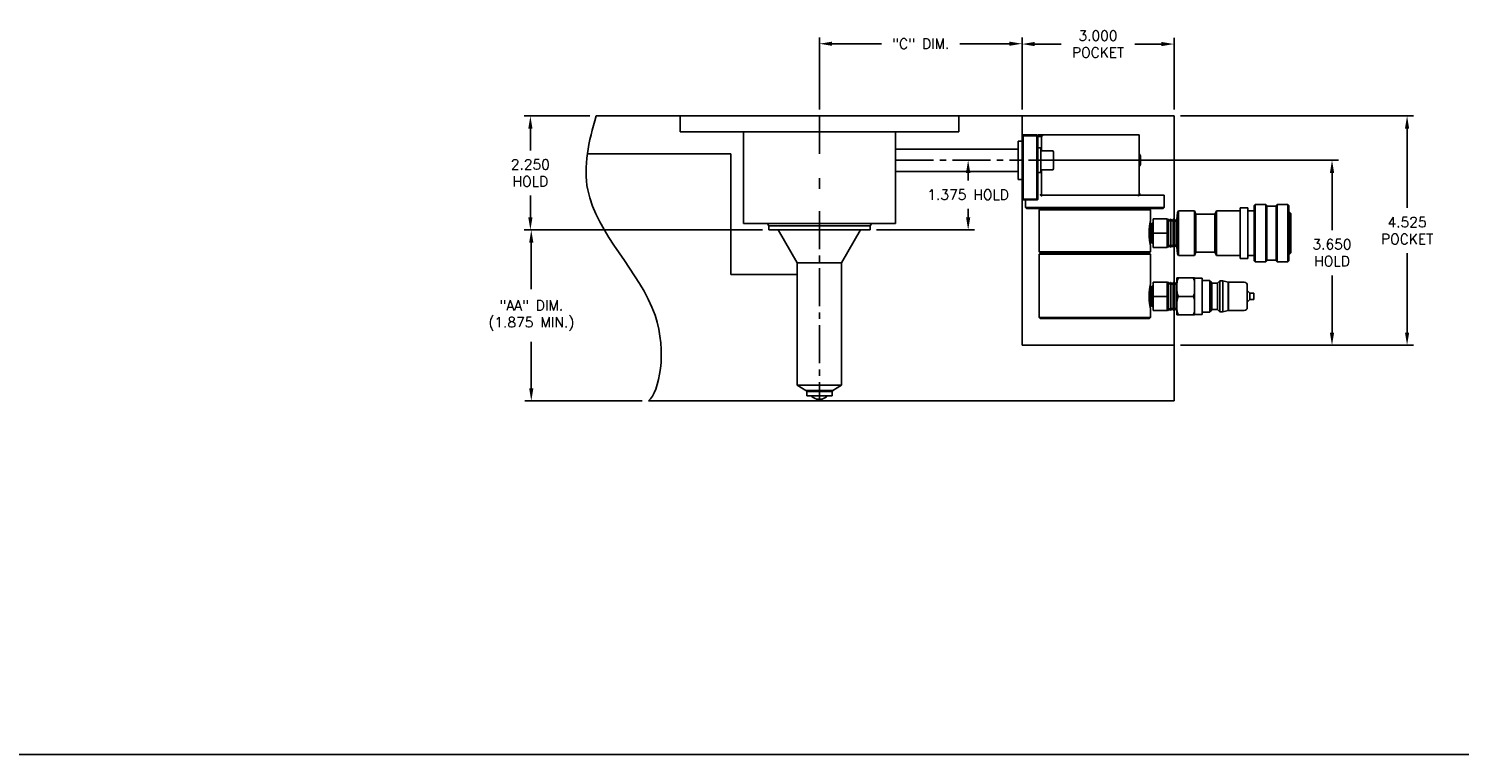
# Model space of a CAD drawing. Extents: x -55 to 76, y -100 to -24.
# Tile 20 of 22: x 26 to 54, y -62 to -48. Entities that reach past the tile are written whole.
import ezdxf

# ---------------------------------------------------------------- set-up
doc = ezdxf.new("R2010")
doc.units = 0
doc.header["$MEASUREMENT"] = 0
doc.linetypes.add('CENTER2', pattern=[1.125, 0.75, -0.125, 0.125, -0.125])
doc.layers.get('DEFPOINTS').update_dxf_attribs({"linetype": 'CONTINUOUS'})
for name, color, linetype in [('DIM_OSCO', 4, 'CONTINUOUS'), ('DIMENSIONS', 4, 'CONTINUOUS'), ('DSCV_BORE_CENTER', 22, 'CENTER2'), ('DSCV_BORE_SOLID', 1, 'CONTINUOUS'), ('FASTENER_SOLID', 7, 'CONTINUOUS'), ('HYD_FITTING', 4, 'CONTINUOUS'), ('NP_SHAPE_SOLID', 6, 'CONTINUOUS'), ('SCV_HYD_CYL_SHAPE', 3, 'CONTINUOUS')]:
    doc.layers.add(name, color=color, linetype=linetype)
doc.layers.add('Visible (ANSI)', color=7, linetype='CONTINUOUS', lineweight=50)
doc.styles.add('ROMANS', font='romans.shx')
doc.dimstyles.new('CATALOG', dxfattribs={"dimscale": 2, "dimtxt": 0.1, "dimasz": 0.125, "dimexe": 0.0625, "dimexo": 0.0625, "dimgap": 0.09, "dimtad": 0, "dimtih": 1, "dimtoh": 1, "dimdec": 3, "dimzin": 4, "dimdsep": 46, "dimtxsty": 'ROMANS', "dimcen": 0, "dimclrd": 256, "dimclre": 256, "dimclrt": 256, "dimadec": 0, "dimazin": 0, "dimtfac": 0.7, "dimtdec": 3, "dimtofl": 0, "dimtmove": 0, "dimatfit": 3, "dimfxl": 1, "dimtolj": 1, "dimtzin": 4, "dimlwd": -1, "dimlwe": -1, "dimarcsym": 0})

# ---------------------------------------------------------------- blocks, each defined once
blk = doc.blocks.new('*D118')
at = {"layer": 'DEFPOINTS', "color": 0}
for p in [(36.847, -49.452), (35.547, -51.702), (40.252, -51.702)]:
    blk.add_point(p, dxfattribs=at)
at = {"layer": 'DIMENSIONS'}
for p, q in [((36.722, -49.452), (35.422, -49.452)), ((35.547, -49.702), (35.547, -50.131)), ((35.547, -51.452), (35.547, -51.024)), ((40.127, -51.702), (35.422, -51.702))]:
    blk.add_line(p, q, dxfattribs=at)
for points in [[(35.506, -49.702), (35.589, -49.702), (35.547, -49.452)], [(35.506, -51.452), (35.589, -51.452), (35.547, -51.702)]]:
    blk.add_solid(points, dxfattribs=at)
at = {"layer": 'DIMENSIONS', "insert": (35.547, -50.577), "char_height": 0.2, "attachment_point": 5, "style": 'ROMANS'}
blk.add_mtext('\\A1;2.250 \\PHOLD', dxfattribs=at)
blk = doc.blocks.new('*D119')
at = {"layer": 'DEFPOINTS', "color": 0}
for p in [(40.252, -51.702), (35.565, -55.077), (37.877, -55.077)]:
    blk.add_point(p, dxfattribs=at)
at = {"layer": 'DIMENSIONS'}
for p, q in [((40.127, -51.702), (35.44, -51.702)), ((35.565, -51.952), (35.565, -52.872)), ((35.565, -54.827), (35.565, -53.908)), ((37.752, -55.077), (35.44, -55.077))]:
    blk.add_line(p, q, dxfattribs=at)
for points in [[(35.523, -51.952), (35.607, -51.952), (35.565, -51.702)], [(35.523, -54.827), (35.607, -54.827), (35.565, -55.077)]]:
    blk.add_solid(points, dxfattribs=at)
at = {"layer": 'DIMENSIONS', "insert": (35.565, -53.39), "char_height": 0.2, "attachment_point": 5, "style": 'ROMANS'}
blk.add_mtext('\\A1;"AA" DIM.\\P(1.875 MIN.)', dxfattribs=at)
blk = doc.blocks.new('*D126')
at = {"layer": 'DEFPOINTS', "color": 0}
for p in [(45.253, -48.027), (41.253, -49.452), (45.253, -49.452)]:
    blk.add_point(p, dxfattribs=at)
at = {"layer": 'DIMENSIONS'}
for p, q in [((41.253, -49.327), (41.253, -47.902)), ((45.253, -49.327), (45.253, -47.902)), ((41.503, -48.027), (42.478, -48.027)), ((45.003, -48.027), (44.028, -48.027))]:
    blk.add_line(p, q, dxfattribs=at)
for points in [[(41.503, -47.986), (41.503, -48.069), (41.253, -48.027)], [(45.003, -47.986), (45.003, -48.069), (45.253, -48.027)]]:
    blk.add_solid(points, dxfattribs=at)
at = {"layer": 'DIMENSIONS', "insert": (43.253, -48.027), "char_height": 0.2, "attachment_point": 5, "style": 'ROMANS'}
blk.add_mtext('\\A1;"C" DIM.', dxfattribs=at)
blk = doc.blocks.new('*D127')
at = {"layer": 'DEFPOINTS', "color": 0}
for p in [(48.253, -48.034), (45.253, -49.452), (48.253, -49.452)]:
    blk.add_point(p, dxfattribs=at)
at = {"layer": 'DIMENSIONS'}
for p, q in [((45.253, -49.327), (45.253, -47.909)), ((48.253, -49.327), (48.253, -47.909)), ((45.503, -48.034), (46.025, -48.034)), ((48.003, -48.034), (47.48, -48.034))]:
    blk.add_line(p, q, dxfattribs=at)
for points in [[(45.503, -47.992), (45.503, -48.075), (45.253, -48.034)], [(48.003, -47.992), (48.003, -48.075), (48.253, -48.034)]]:
    blk.add_solid(points, dxfattribs=at)
at = {"layer": 'DIMENSIONS', "insert": (46.753, -48.034), "char_height": 0.2, "attachment_point": 5, "style": 'ROMANS'}
blk.add_mtext('\\A1;3.000 \\PPOCKET', dxfattribs=at)
blk = doc.blocks.new('*D128')
at = {"layer": 'DEFPOINTS', "color": 0}
for p in [(48.253, -49.452), (48.253, -53.977), (52.854, -53.977)]:
    blk.add_point(p, dxfattribs=at)
at = {"layer": 'DIMENSIONS'}
for p, q in [((48.378, -49.452), (52.979, -49.452)), ((52.854, -49.702), (52.854, -51.268)), ((52.854, -53.727), (52.854, -52.161)), ((48.378, -53.977), (52.979, -53.977))]:
    blk.add_line(p, q, dxfattribs=at)
for points in [[(52.812, -49.702), (52.895, -49.702), (52.854, -49.452)], [(52.812, -53.727), (52.895, -53.727), (52.854, -53.977)]]:
    blk.add_solid(points, dxfattribs=at)
at = {"layer": 'DIMENSIONS', "insert": (52.854, -51.715), "char_height": 0.2, "attachment_point": 5, "style": 'ROMANS'}
blk.add_mtext('\\A1;4.525 \\PPOCKET', dxfattribs=at)
blk = doc.blocks.new('*D129')
at = {"layer": 'DEFPOINTS', "color": 0}
for p in [(45.253, -50.327), (48.253, -53.977), (51.372, -53.977)]:
    blk.add_point(p, dxfattribs=at)
at = {"layer": 'DIMENSIONS'}
for p, q in [((45.378, -50.327), (51.497, -50.327)), ((51.372, -50.577), (51.372, -51.706)), ((51.372, -53.727), (51.372, -52.599)), ((48.378, -53.977), (51.497, -53.977))]:
    blk.add_line(p, q, dxfattribs=at)
for points in [[(51.33, -50.577), (51.414, -50.577), (51.372, -50.327)], [(51.33, -53.727), (51.414, -53.727), (51.372, -53.977)]]:
    blk.add_solid(points, dxfattribs=at)
at = {"layer": 'DIMENSIONS', "insert": (51.372, -52.152), "char_height": 0.2, "attachment_point": 5, "style": 'ROMANS'}
blk.add_mtext('\\A1;3.650 \\PHOLD', dxfattribs=at)
blk = doc.blocks.new('*D130')
at = {"layer": 'DEFPOINTS', "color": 0}
for p in [(43.801, -50.327), (44.189, -50.327), (42.253, -51.702)]:
    blk.add_point(p, dxfattribs=at)
at = {"layer": 'DIMENSIONS'}
for p, q in [((43.926, -50.327), (44.314, -50.327)), ((44.189, -50.577), (44.189, -50.726)), ((44.189, -51.452), (44.189, -51.286)), ((42.378, -51.702), (44.314, -51.702))]:
    blk.add_line(p, q, dxfattribs=at)
for points in [[(44.147, -50.577), (44.231, -50.577), (44.189, -50.327)], [(44.147, -51.452), (44.231, -51.452), (44.189, -51.702)]]:
    blk.add_solid(points, dxfattribs=at)
at = {"layer": 'DIMENSIONS', "insert": (44.189, -51.006), "char_height": 0.2, "attachment_point": 5, "style": 'ROMANS'}
blk.add_mtext('\\A1;1.375 HOLD', dxfattribs=at)

msp = doc.modelspace()

# ---------------------------------------------------------------- linework, layer by layer
at = {"layer": 'DIM_OSCO'}
msp.add_line((-55.36336, -62.05064), (76.43756, -62.05064), dxfattribs=at)
at = {"layer": 'DSCV_BORE_CENTER'}
for p, q in [((41.25279, -49.45223), (41.25279, -50.31288)), ((42.75279, -50.32723), (45.25279, -50.32723)), ((41.25279, -50.68087), (41.25279, -50.88818)), ((41.25279, -51.33332), (41.25279, -55.07723))]:
    msp.add_line(p, q, dxfattribs=at)
at = {"layer": 'DSCV_BORE_SOLID'}
for p, q in [((38.50279, -49.45223), (38.50279, -49.76523)), ((44.00279, -49.45223), (44.00279, -49.76523)), ((38.50279, -49.76523), (44.00279, -49.76523)), ((39.75279, -49.76523), (39.75279, -51.57723)), ((42.75279, -49.76523), (42.75279, -51.57723)), ((45.17779, -49.95123), (45.25279, -49.95123)), ((45.17779, -50.70323), (45.17779, -49.95123)), ((36.67176, -50.20223), (39.50279, -50.20223)), ((39.50279, -50.20223), (39.50279, -52.58223)), ((42.75279, -50.10873), (45.17779, -50.10873)), ((42.75279, -50.54573), (45.17779, -50.54573)), ((45.17779, -50.70323), (45.25279, -50.70323)), ((39.75279, -51.57723), (42.75279, -51.57723)), ((40.25229, -51.62223), (40.22631, -51.57723)), ((40.25229, -51.62223), (40.25229, -51.70223)), ((40.25229, -51.62223), (42.25329, -51.62223)), ((42.25329, -51.62223), (42.27927, -51.57723)), ((42.25329, -51.62223), (42.25329, -51.70223)), ((40.25229, -51.70223), (42.25329, -51.70223)), ((40.81529, -52.35223), (40.44001, -51.70223)), ((41.69029, -52.35223), (42.06557, -51.70223)), ((40.81529, -52.35223), (40.81529, -54.76723)), ((40.81529, -52.35223), (41.69029, -52.35223)), ((41.69029, -52.35223), (41.69029, -54.76723)), ((39.50279, -52.58223), (40.81529, -52.58223)), ((40.81529, -54.76723), (41.69029, -54.76723)), ((40.98791, -54.86689), (40.81529, -54.76723)), ((41.51767, -54.86689), (41.69029, -54.76723)), ((41.00254, -54.89223), (40.98791, -54.86689)), ((40.98791, -54.86689), (41.51767, -54.86689)), ((41.00254, -54.89223), (41.00254, -54.97723)), ((41.00254, -54.89223), (41.50304, -54.89223)), ((41.00254, -54.97723), (41.50304, -54.97723)), ((41.20266, -55.03941), (41.21279, -55.07723)), ((41.20266, -55.03941), (41.30292, -55.03941)), ((41.30292, -55.03941), (41.29279, -55.07723)), ((41.50304, -54.89223), (41.51767, -54.86689)), ((41.50304, -54.89223), (41.50304, -54.97723))]:
    msp.add_line(p, q, dxfattribs=at)
for start, end in [(223.590362, 256.766748), (265.919963, 273.947931), (283.233252, 316.409638)]:
    msp.add_arc((41.25279, -54.82623), 0.219, start, end, dxfattribs=at)
at = {"layer": 'FASTENER_SOLID'}
for p, q in [((45.62679, -50.08404), (45.56479, -50.08404)), ((45.62679, -50.08404), (45.62679, -50.57073)), ((45.85179, -50.13973), (45.62679, -50.13973)), ((45.87679, -50.16473), (45.87679, -50.48973)), ((47.59429, -50.25923), (47.59429, -50.39523)), ((45.85179, -50.51473), (45.62679, -50.51473)), ((45.56479, -50.57073), (45.62679, -50.57073))]:
    msp.add_line(p, q, dxfattribs=at)
for centre, radius, start, end in [((45.85179, -50.16473), 0.025, 0, 90), ((47.53129, -50.25923), 0.063, 0, 57.876497), ((45.85179, -50.48973), 0.025, 270, 0), ((47.53129, -50.39523), 0.063, 302.123503, 0)]:
    msp.add_arc(centre, radius, start, end, dxfattribs=at)
at = {"layer": 'HYD_FITTING'}
for p, q in [((48.30989, -51.49399), (48.32489, -51.35738)), ((48.32489, -52.17308), (48.32489, -51.35738)), ((48.33989, -52.20308), (48.33989, -51.32738)), ((48.33989, -51.32738), (48.65489, -51.32738)), ((48.65489, -52.20308), (48.65489, -51.32738)), ((48.68489, -51.38988), (48.65489, -51.32738)), ((48.68489, -52.14058), (48.68489, -51.38988)), ((48.68489, -51.38988), (49.05989, -51.38988)), ((49.05989, -51.38988), (49.08989, -51.32738)), ((49.05989, -52.14058), (49.05989, -51.38988)), ((49.08989, -52.20308), (49.08989, -51.32738)), ((49.08989, -51.32738), (49.55989, -51.32738)), ((49.55989, -52.26558), (49.55989, -51.26488)), ((49.55989, -51.26488), (49.70989, -51.26488)), ((49.70989, -52.26558), (49.70989, -51.26488)), ((49.70989, -51.32738), (49.83239, -51.32738)), ((49.83239, -51.22238), (49.85239, -51.20238)), ((49.83239, -52.30808), (49.83239, -51.22238)), ((49.85239, -52.32808), (49.85239, -51.20238)), ((49.85239, -51.20238), (50.06239, -51.20238)), ((50.06239, -52.32808), (50.06239, -51.20238)), ((50.08239, -51.22238), (50.06239, -51.20238)), ((50.08239, -52.30808), (50.08239, -51.22238)), ((50.08239, -51.23363), (50.26989, -51.23363)), ((50.26989, -51.22238), (50.28989, -51.20238)), ((50.26989, -52.30808), (50.26989, -51.22238)), ((50.28989, -52.32808), (50.28989, -51.20238)), ((50.28989, -51.20238), (50.49989, -51.20238)), ((50.49989, -52.32808), (50.49989, -51.20238)), ((50.51989, -51.22238), (50.49989, -51.20238)), ((50.51989, -52.30808), (50.51989, -51.22238)), ((50.51989, -51.35863), (50.53989, -51.35863)), ((50.53989, -52.17183), (50.53989, -51.35863)), ((50.55989, -51.37863), (50.53989, -51.35863)), ((50.55989, -52.15183), (50.55989, -51.37863)), ((47.77692, -51.5799), (47.78339, -51.5672)), ((47.78339, -51.5672), (47.78769, -51.56697)), ((47.78339, -51.96325), (47.78339, -51.5672)), ((47.78769, -51.96348), (47.78769, -51.56697)), ((47.79941, -51.58503), (47.78769, -51.56697)), ((47.80801, -51.58458), (47.81778, -51.5654)), ((47.81778, -51.5654), (47.82208, -51.56517)), ((47.81778, -51.96506), (47.81778, -51.5654)), ((47.82208, -51.96528), (47.82208, -51.56517)), ((47.8338, -51.58322), (47.82208, -51.56517)), ((47.83488, -51.94605), (47.83488, -51.58441)), ((47.83989, -51.58441), (47.83488, -51.58441)), ((47.83989, -51.76523), (47.83989, -51.48398)), ((48.11989, -51.48398), (47.83989, -51.48398)), ((48.11989, -51.48398), (48.11989, -51.76523)), ((48.11989, -51.49939), (48.12851, -51.48612)), ((48.12851, -51.48612), (48.12851, -52.04434)), ((48.13545, -51.48648), (48.12851, -51.48612)), ((48.13545, -51.48648), (48.13545, -52.04397)), ((48.15121, -51.51742), (48.13545, -51.48648)), ((48.16508, -51.51814), (48.18399, -51.48902)), ((48.18399, -51.48902), (48.18399, -52.04143)), ((48.19093, -51.48939), (48.18399, -51.48902)), ((48.19093, -51.48939), (48.19093, -52.04107)), ((48.20669, -51.52032), (48.19093, -51.48939)), ((48.22056, -51.52105), (48.23947, -51.49193)), ((48.23947, -51.49193), (48.23947, -52.03852)), ((48.24641, -51.49229), (48.23947, -51.49193)), ((48.24641, -51.49229), (48.24641, -52.03816)), ((48.26217, -51.52323), (48.24641, -51.49229)), ((48.27604, -51.52396), (48.29495, -51.49484)), ((48.29495, -51.49484), (48.29495, -52.03561)), ((48.30189, -51.4952), (48.29495, -51.49484)), ((48.30189, -51.4952), (48.30189, -52.03525)), ((48.30989, -51.51091), (48.30189, -51.4952)), ((48.30989, -52.03646), (48.30989, -51.49399)), ((47.77692, -51.95056), (47.78339, -51.96325)), ((47.78339, -51.96325), (47.78769, -51.96348)), ((47.79941, -51.94543), (47.78769, -51.96348)), ((47.80801, -51.94588), (47.81778, -51.96506)), ((47.81778, -51.96506), (47.82208, -51.96528)), ((47.8338, -51.94723), (47.82208, -51.96528)), ((47.83989, -51.94605), (47.83488, -51.94605)), ((47.83989, -52.04648), (47.83989, -51.76523)), ((48.11989, -51.76523), (47.83989, -51.76523)), ((48.11989, -51.76523), (48.11989, -52.04648)), ((48.11989, -52.04648), (47.83989, -52.04648)), ((48.11989, -52.03106), (48.12851, -52.04434)), ((48.13545, -52.04397), (48.12851, -52.04434)), ((48.15121, -52.01303), (48.13545, -52.04397)), ((48.16508, -52.01231), (48.18399, -52.04143)), ((48.19093, -52.04107), (48.18399, -52.04143)), ((48.20669, -52.01013), (48.19093, -52.04107)), ((48.22056, -52.0094), (48.23947, -52.03852)), ((48.24641, -52.03816), (48.23947, -52.03852)), ((48.26217, -52.00722), (48.24641, -52.03816)), ((48.27604, -52.00649), (48.29495, -52.03561)), ((48.30189, -52.03525), (48.29495, -52.03561)), ((48.30989, -52.01954), (48.30189, -52.03525)), ((48.30989, -52.03646), (48.32489, -52.17308)), ((48.32489, -52.17308), (48.33989, -52.20308)), ((48.33989, -52.20308), (48.65489, -52.20308)), ((48.68489, -52.14058), (48.65489, -52.20308)), ((48.68489, -52.14058), (49.05989, -52.14058)), ((49.05989, -52.14058), (49.08989, -52.20308)), ((49.08989, -52.20308), (49.55989, -52.20308)), ((49.70989, -52.20308), (49.83239, -52.20308)), ((50.51989, -52.17183), (50.53989, -52.17183)), ((50.55989, -52.15183), (50.53989, -52.17183)), ((49.55989, -52.26558), (49.70989, -52.26558)), ((49.83239, -52.30808), (49.85239, -52.32808)), ((49.85239, -52.32808), (50.06239, -52.32808)), ((50.08239, -52.30808), (50.06239, -52.32808)), ((50.08239, -52.29683), (50.26989, -52.29683)), ((50.26989, -52.30808), (50.28989, -52.32808)), ((50.28989, -52.32808), (50.49989, -52.32808)), ((50.51989, -52.30808), (50.49989, -52.32808)), ((47.77692, -52.8269), (47.78339, -52.8142)), ((47.78339, -52.8142), (47.78769, -52.81397)), ((47.78339, -53.21025), (47.78339, -52.8142)), ((47.78769, -53.21048), (47.78769, -52.81397)), ((47.79941, -52.83203), (47.78769, -52.81397)), ((47.80801, -52.83158), (47.81778, -52.8124)), ((47.81778, -52.8124), (47.82208, -52.81217)), ((47.81778, -53.21206), (47.81778, -52.8124)), ((47.82208, -53.21228), (47.82208, -52.81217)), ((47.8338, -52.83022), (47.82208, -52.81217)), ((47.83989, -53.01223), (47.83989, -52.73098)), ((48.11989, -52.73098), (47.83989, -52.73098)), ((48.11989, -52.73098), (48.11989, -53.01223)), ((48.11989, -52.74639), (48.12851, -52.73312)), ((48.12851, -52.73312), (48.12851, -53.29134)), ((48.13545, -52.73348), (48.12851, -52.73312)), ((48.13545, -52.73348), (48.13545, -53.29097)), ((48.15121, -52.76442), (48.13545, -52.73348)), ((48.16508, -52.76514), (48.18399, -52.73602)), ((48.18399, -52.73602), (48.18399, -53.28843)), ((48.19093, -52.73639), (48.18399, -52.73602)), ((48.19093, -52.73639), (48.19093, -53.28807)), ((48.20669, -52.76732), (48.19093, -52.73639)), ((48.22056, -52.76805), (48.23947, -52.73893)), ((48.23947, -52.73893), (48.23947, -53.28552)), ((48.24641, -52.73929), (48.23947, -52.73893)), ((48.24641, -52.73929), (48.24641, -53.28516)), ((48.26217, -52.77023), (48.24641, -52.73929)), ((48.27604, -52.77096), (48.29495, -52.74184)), ((48.29495, -52.74184), (48.29495, -53.28261)), ((48.30189, -52.7422), (48.29495, -52.74184)), ((48.30189, -52.7422), (48.30189, -53.28225)), ((48.30989, -52.75791), (48.30189, -52.7422)), ((48.30989, -52.79397), (48.30989, -52.64973)), ((48.30989, -52.86799), (48.30989, -52.79397)), ((48.34287, -52.64973), (48.62692, -52.64973)), ((48.6599, -52.64973), (48.6599, -52.79397)), ((48.6599, -52.65225), (48.8099, -52.65225)), ((48.6599, -52.79397), (48.6599, -52.86799)), ((48.8099, -53.3722), (48.8099, -52.65225)), ((48.8099, -52.70223), (48.9599, -52.70223)), ((48.9599, -53.32222), (48.9599, -52.70223)), ((48.9599, -52.72222), (48.9799, -52.72222)), ((48.9799, -53.30223), (48.9799, -52.72222)), ((48.99837, -52.75422), (48.9799, -52.72222)), ((48.99837, -53.27024), (48.99837, -52.75422)), ((48.99837, -52.75422), (49.1099, -52.75422)), ((49.1099, -52.75422), (49.1599, -52.70421)), ((49.1099, -53.27024), (49.1099, -52.75422)), ((49.1599, -53.32024), (49.1599, -52.70421)), ((49.1599, -52.70421), (49.2199, -52.70421)), ((49.2199, -53.32024), (49.2199, -52.70421)), ((49.3244, -52.73221), (49.2199, -52.70421)), ((49.3244, -53.29224), (49.3244, -52.73221)), ((49.3244, -52.73221), (49.3254, -52.73221)), ((49.3254, -53.29224), (49.3254, -52.73221)), ((49.32607, -53.29224), (49.32607, -52.73221)), ((49.32607, -52.73221), (49.6399, -52.73221)), ((49.6999, -53.23224), (49.6999, -52.79221)), ((47.83488, -53.19305), (47.83488, -52.83141)), ((47.83989, -52.83141), (47.83488, -52.83141)), ((47.83989, -53.29348), (47.83989, -53.01223)), ((48.11989, -53.01223), (47.83989, -53.01223)), ((48.11989, -53.01223), (48.11989, -53.29348)), ((48.30989, -53.15646), (48.30989, -52.86799)), ((48.34287, -53.01223), (48.62692, -53.01223)), ((48.6599, -52.86799), (48.6599, -53.15646)), ((49.74991, -52.94973), (49.6999, -52.89972)), ((49.74991, -53.07473), (49.6999, -53.12473)), ((49.74991, -53.07473), (49.74991, -52.94973)), ((49.74991, -52.94973), (49.8299, -52.94973)), ((49.74991, -53.07473), (49.8299, -53.07473)), ((49.8299, -53.07473), (49.8299, -52.94973)), ((47.77692, -53.19756), (47.78339, -53.21025)), ((47.78339, -53.21025), (47.78769, -53.21048)), ((47.79941, -53.19243), (47.78769, -53.21048)), ((47.80801, -53.19288), (47.81778, -53.21206)), ((47.81778, -53.21206), (47.82208, -53.21228)), ((47.8338, -53.19423), (47.82208, -53.21228)), ((47.83989, -53.19305), (47.83488, -53.19305)), ((48.11989, -53.29348), (47.83989, -53.29348)), ((48.11989, -53.27806), (48.12851, -53.29134)), ((48.13545, -53.29097), (48.12851, -53.29134)), ((48.15121, -53.26003), (48.13545, -53.29097)), ((48.16508, -53.25931), (48.18399, -53.28843)), ((48.19093, -53.28807), (48.18399, -53.28843)), ((48.20669, -53.25713), (48.19093, -53.28807)), ((48.22056, -53.2564), (48.23947, -53.28552)), ((48.24641, -53.28516), (48.23947, -53.28552)), ((48.26217, -53.25422), (48.24641, -53.28516)), ((48.27604, -53.25349), (48.29495, -53.28261)), ((48.30189, -53.28225), (48.29495, -53.28261)), ((48.30989, -53.26654), (48.30189, -53.28225)), ((48.30989, -53.23049), (48.30989, -53.15646)), ((48.30989, -53.37472), (48.30989, -53.23049)), ((48.34287, -53.37472), (48.62692, -53.37472)), ((48.6599, -53.15646), (48.6599, -53.23049)), ((48.6599, -53.23049), (48.6599, -53.37472)), ((48.6599, -53.3722), (48.8099, -53.3722)), ((48.8099, -53.32222), (48.9599, -53.32222)), ((48.9599, -53.30223), (48.9799, -53.30223)), ((48.99837, -53.27024), (48.9799, -53.30223)), ((48.99837, -53.27024), (49.1099, -53.27024)), ((49.1099, -53.27024), (49.1599, -53.32024)), ((49.1599, -53.32024), (49.2199, -53.32024)), ((49.3244, -53.29224), (49.2199, -53.32024)), ((49.3244, -53.29224), (49.3254, -53.29224)), ((49.32607, -53.29224), (49.6399, -53.29224))]:
    msp.add_line(p, q, dxfattribs=at)
for centre, radius, start, end in [((47.80358, -51.58232), 0.00497, 213, 333), ((47.83797, -51.58052), 0.00497, 213, 231.497849), ((48.15836, -51.51378), 0.00802, 207.000341, 327.000341), ((48.21384, -51.51668), 0.00802, 207.000341, 327.000341), ((48.26932, -51.51959), 0.00802, 207.000341, 327.000341), ((47.80358, -51.94813), 0.00497, 27, 147), ((47.83797, -51.94994), 0.00497, 128.502151, 147), ((48.15836, -52.01668), 0.00802, 32.999659, 152.999659), ((48.21384, -52.01377), 0.00802, 32.999659, 152.999659), ((48.26932, -52.01086), 0.00802, 32.999659, 152.999659), ((48.15836, -52.76078), 0.00802, 207.000341, 327.000341), ((48.21384, -52.76368), 0.00802, 207.000341, 327.000341), ((48.26932, -52.76659), 0.00802, 207.000341, 327.000341), ((49.32573, -52.72222), 0.01, 268.100847, 271.899153), ((49.6399, -52.79221), 0.06, 0, 90), ((47.80358, -52.82932), 0.00497, 213, 333), ((47.83797, -52.82752), 0.00497, 213, 231.497849), ((47.80358, -53.19513), 0.00497, 27, 147), ((47.83797, -53.19694), 0.00497, 128.502151, 147), ((48.15836, -53.26368), 0.00802, 32.999659, 152.999659), ((48.21384, -53.26077), 0.00802, 32.999659, 152.999659), ((48.26932, -53.25786), 0.00802, 32.999659, 152.999659), ((49.32573, -53.30223), 0.01, 88.100847, 91.899153), ((49.6399, -53.23224), 0.06, 270, 0)]:
    msp.add_arc(centre, radius, start, end, dxfattribs=at)
for points, knots in [([(48.30989, -52.79397), (48.30989, -52.77939), (48.30996, -52.76449), (48.31191, -52.72218), (48.31481, -52.69509), (48.33036, -52.66407), (48.33588, -52.65584), (48.34287, -52.64973)], [0.511172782, 0.511172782, 0.511172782, 0.511172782, 0.558647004, 0.558647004, 0.647362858, 0.647362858, 0.675816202, 0.675816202, 0.675816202, 0.675816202]), ([(48.34287, -52.64973), (48.33588, -52.64973), (48.33037, -52.64973), (48.31481, -52.64973), (48.31191, -52.64973), (48.30996, -52.64973), (48.30989, -52.64973), (48.30989, -52.64973)], [0.264038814, 0.264038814, 0.264038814, 0.264038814, 0.292489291, 0.292489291, 0.381202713, 0.381202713, 0.428710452, 0.428710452, 0.428710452, 0.428710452]), ([(48.62692, -52.64973), (48.63391, -52.65584), (48.63943, -52.66407), (48.65498, -52.69509), (48.65788, -52.72218), (48.65983, -52.76449), (48.6599, -52.77939), (48.6599, -52.79397)], [-0.205885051, -0.205885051, -0.205885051, -0.205885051, -0.177431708, -0.177431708, -0.088715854, -0.088715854, -0.041241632, -0.041241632, -0.041241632, -0.041241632]), ([(48.6599, -52.64973), (48.6599, -52.64973), (48.65983, -52.64973), (48.65788, -52.64973), (48.65498, -52.64973), (48.63942, -52.64973), (48.63391, -52.64973), (48.62692, -52.64973)], [0.041205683, 0.041205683, 0.041205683, 0.041205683, 0.088713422, 0.088713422, 0.177426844, 0.177426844, 0.205877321, 0.205877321, 0.205877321, 0.205877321]), ([(48.34287, -53.01223), (48.33588, -53.00612), (48.33036, -52.99789), (48.31481, -52.96686), (48.31191, -52.93978), (48.30996, -52.89746), (48.30989, -52.88257), (48.30989, -52.86799)], [0.264049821, 0.264049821, 0.264049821, 0.264049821, 0.292499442, 0.292499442, 0.381215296, 0.381215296, 0.428689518, 0.428689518, 0.428689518, 0.428689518]), ([(48.30989, -53.15646), (48.30989, -53.14188), (48.30996, -53.12699), (48.31191, -53.08467), (48.31481, -53.05759), (48.33036, -53.02656), (48.33588, -53.01833), (48.34287, -53.01223)], [0.511178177, 0.511178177, 0.511178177, 0.511178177, 0.558648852, 0.558648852, 0.647364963, 0.647364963, 0.675814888, 0.675814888, 0.675814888, 0.675814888]), ([(48.6599, -52.86799), (48.6599, -52.88257), (48.65983, -52.89746), (48.65788, -52.93978), (48.65498, -52.96686), (48.63943, -52.99789), (48.63391, -53.00612), (48.62692, -53.01223)], [0.041241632, 0.041241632, 0.041241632, 0.041241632, 0.088715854, 0.088715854, 0.177431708, 0.177431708, 0.205881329, 0.205881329, 0.205881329, 0.205881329]), ([(48.62692, -53.01223), (48.63391, -53.01833), (48.63943, -53.02656), (48.65498, -53.05759), (48.65788, -53.08467), (48.65983, -53.12699), (48.6599, -53.14188), (48.6599, -53.15646)], [-0.205882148, -0.205882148, -0.205882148, -0.205882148, -0.177432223, -0.177432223, -0.088716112, -0.088716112, -0.041245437, -0.041245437, -0.041245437, -0.041245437]), ([(48.34287, -53.37472), (48.33588, -53.36862), (48.33036, -53.36038), (48.31481, -53.32936), (48.31191, -53.30228), (48.30996, -53.25996), (48.30989, -53.24507), (48.30989, -53.23049)], [0.26405131, 0.26405131, 0.26405131, 0.26405131, 0.292500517, 0.292500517, 0.381216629, 0.381216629, 0.428687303, 0.428687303, 0.428687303, 0.428687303]), ([(48.30989, -53.37472), (48.30989, -53.37472), (48.30996, -53.37472), (48.31191, -53.37472), (48.31481, -53.37472), (48.33036, -53.37472), (48.33588, -53.37472), (48.34287, -53.37472)], [0.51114341, 0.51114341, 0.51114341, 0.51114341, 0.558636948, 0.558636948, 0.6473514, 0.6473514, 0.675798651, 0.675798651, 0.675798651, 0.675798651]), ([(48.6599, -53.23049), (48.6599, -53.24507), (48.65983, -53.25996), (48.65788, -53.30228), (48.65498, -53.32936), (48.63943, -53.36038), (48.63391, -53.36862), (48.62692, -53.37472)], [0.041245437, 0.041245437, 0.041245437, 0.041245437, 0.088716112, 0.088716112, 0.177432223, 0.177432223, 0.20588143, 0.20588143, 0.20588143, 0.20588143]), ([(48.62692, -53.37472), (48.63391, -53.37472), (48.63943, -53.37472), (48.65498, -53.37472), (48.65788, -53.37472), (48.65983, -53.37472), (48.6599, -53.37472), (48.6599, -53.37472)], [-0.205876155, -0.205876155, -0.205876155, -0.205876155, -0.177428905, -0.177428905, -0.088714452, -0.088714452, -0.041220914, -0.041220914, -0.041220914, -0.041220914])]:
    msp.add_open_spline(points, degree=3, knots=knots, dxfattribs=at)
at = {"layer": 'NP_SHAPE_SOLID'}
for p, q in [((36.84732, -49.45223), (48.25279, -49.45223)), ((45.25279, -49.45223), (45.25279, -53.97723)), ((48.25279, -49.45223), (48.25279, -55.07723)), ((45.25279, -53.97723), (48.25279, -53.97723)), ((37.87738, -55.07723), (48.25279, -55.07723))]:
    msp.add_line(p, q, dxfattribs=at)
msp.add_open_spline([(36.84732, -49.45223), (36.69527, -49.95437), (36.38953, -51.38154), (38.44289, -53.15078), (38.09258, -54.9036), (37.87738, -55.07723)], degree=3, knots=[0.45963617, 0.45963617, 0.45963617, 0.45963617, 1.94899443, 4.76111541, 7.10990408, 7.10990408, 7.10990408, 7.10990408], dxfattribs=at)
at = {"layer": 'SCV_HYD_CYL_SHAPE'}
for p, q in [((45.27279, -49.82723), (45.27279, -49.84531)), ((45.54479, -49.82723), (45.27279, -49.82723)), ((45.27279, -49.84531), (45.27279, -51.09241)), ((45.27279, -49.84531), (45.54479, -49.84531)), ((45.54479, -49.84531), (45.54479, -49.82723)), ((45.54479, -51.09241), (45.54479, -49.84531)), ((45.67492, -49.82723), (45.56479, -49.82723)), ((45.56479, -49.84723), (45.56479, -51.08723)), ((45.63562, -49.85723), (45.56479, -49.85723)), ((45.63562, -50.13973), (45.63562, -49.85723)), ((45.67492, -49.82723), (47.56479, -49.82723)), ((47.56479, -49.82723), (47.56479, -51.00223)), ((45.63562, -51.00223), (45.63562, -50.51473)), ((45.27279, -51.09241), (45.27279, -51.10723)), ((45.54479, -51.09241), (45.27279, -51.09241)), ((45.27279, -51.10723), (45.54479, -51.10723)), ((45.31979, -51.25723), (45.31979, -51.10723)), ((45.54479, -51.10723), (45.54479, -51.09241)), ((45.54479, -51.10723), (45.55479, -51.10723)), ((45.56479, -51.08723), (45.56479, -51.09723)), ((45.644, -51.01223), (48.05979, -51.01223)), ((48.05979, -51.25723), (48.05979, -51.01223)), ((48.05979, -51.25723), (45.31979, -51.25723)), ((45.33979, -51.27723), (45.31979, -51.25723)), ((48.03979, -51.27723), (45.33979, -51.27723)), ((45.60979, -51.28223), (45.58979, -51.30223)), ((47.78979, -51.30223), (45.58979, -51.30223)), ((45.58979, -52.13223), (45.58979, -51.30223)), ((47.76979, -51.28223), (45.60979, -51.28223)), ((47.76979, -51.28223), (47.78979, -51.30223)), ((47.78979, -51.51523), (47.78979, -51.30223)), ((48.03979, -51.27723), (48.05979, -51.25723)), ((48.32489, -51.35738), (48.33989, -51.32738)), ((47.78979, -52.13223), (45.58979, -52.13223)), ((45.60979, -52.15223), (45.58979, -52.13223)), ((45.60979, -52.15723), (45.58979, -52.17723)), ((47.78979, -52.17723), (45.58979, -52.17723)), ((45.58979, -53.43223), (45.58979, -52.17723)), ((47.76979, -52.15223), (45.60979, -52.15223)), ((47.76979, -52.15723), (45.60979, -52.15723)), ((47.76979, -52.15223), (47.78979, -52.13223)), ((47.76979, -52.15723), (47.78979, -52.17723)), ((47.78979, -52.13223), (47.78979, -52.01523)), ((47.78979, -52.76223), (47.78979, -52.17723)), ((47.78979, -53.43223), (47.78979, -53.26223)), ((47.78979, -53.43223), (45.58979, -53.43223)), ((45.60979, -53.45223), (45.58979, -53.43223)), ((47.76979, -53.45223), (45.60979, -53.45223)), ((47.76979, -53.45223), (47.78979, -53.43223))]:
    msp.add_line(p, q, dxfattribs=at)
for centre, start, end in [((45.74279, -51.27223), 270, 330), ((47.63679, -51.27223), 210, 270), ((45.74229, -52.14723), 270, 330), ((47.63729, -52.14723), 210, 270)]:
    msp.add_arc(centre, 0.01, start, end, dxfattribs=at)
for points in [[(45.25279, -49.84723), (45.25946, -49.84056), (45.26613, -49.83389), (45.27279, -49.82723)], [(45.27279, -49.84531), (45.26613, -49.84591), (45.25946, -49.84655), (45.25279, -49.84723)], [(45.54479, -49.82723), (45.55146, -49.83389), (45.55813, -49.84056), (45.56479, -49.84723)], [(45.56479, -49.84723), (45.55813, -49.84655), (45.55146, -49.84591), (45.54479, -49.84531)], [(45.25279, -51.08723), (45.25946, -51.08902), (45.26613, -51.09074), (45.27279, -51.09241)], [(45.27279, -51.10723), (45.26613, -51.10056), (45.25946, -51.09389), (45.25279, -51.08723)], [(45.54479, -51.09241), (45.55146, -51.09074), (45.55813, -51.08902), (45.56479, -51.08723)], [(45.56479, -51.08723), (45.55813, -51.09389), (45.55146, -51.10056), (45.54479, -51.10723)]]:
    msp.add_open_spline(points, degree=3, dxfattribs=at)
for points, weights in [([(45.56479, -49.82723), (45.56479, -49.83698), (45.56479, -49.84723)], [1, 1.00013319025, 1.00008670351]), ([(45.63562, -49.85723), (45.65549, -49.84194), (45.67492, -49.82723)], [1, 1.00010513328, 1])]:
    msp.add_rational_spline(points, weights, degree=2, dxfattribs=at)
for points, knots in [([(45.56479, -51.09723), (45.56479, -51.09785), (45.56473, -51.09847), (45.56451, -51.09966), (45.56435, -51.10023), (45.56374, -51.10185), (45.56317, -51.10277), (45.56152, -51.10482), (45.56022, -51.10576), (45.5575, -51.10697), (45.55608, -51.10723), (45.55479, -51.10723)], [0, 0, 0, 0, 0.0047288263, 0.0047288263, 0.0094576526, 0.0094576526, 0.0189153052, 0.0189153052, 0.0365077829, 0.0365077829, 0.0541002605, 0.0541002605, 0.0541002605, 0.0541002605]), ([(45.98377, -51.28223), (45.98292, -51.28223), (45.98225, -51.28197), (45.98118, -51.28093), (45.9808, -51.28013), (45.98038, -51.27855), (45.98026, -51.27791), (45.98018, -51.27723)], [-0.045803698, -0.045803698, -0.045803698, -0.045803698, -0.0340763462, -0.0340763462, -0.0216628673, -0.0216628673, -0.0144985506, -0.0144985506, -0.0144985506, -0.0144985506]), ([(46.07585, -51.27723), (46.07528, -51.27778), (46.07461, -51.2783), (46.07191, -51.27999), (46.06942, -51.28094), (46.06403, -51.282), (46.06142, -51.28223), (46.05865, -51.28223)], [-0.0882765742, -0.0882765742, -0.0882765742, -0.0882765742, -0.0822895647, -0.0822895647, -0.0674595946, -0.0674595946, -0.0557187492, -0.0557187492, -0.0557187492, -0.0557187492]), ([(47.32094, -51.28223), (47.31805, -51.28223), (47.31535, -51.28198), (47.31032, -51.28094), (47.30812, -51.28014), (47.30531, -51.27856), (47.30444, -51.27791), (47.30373, -51.27723)], [-0.04580648, -0.04580648, -0.04580648, -0.04580648, -0.034147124, -0.034147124, -0.0216968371, -0.0216968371, -0.0144692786, -0.0144692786, -0.0144692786, -0.0144692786]), ([(47.39941, -51.27723), (47.39934, -51.27776), (47.39925, -51.27826), (47.39887, -51.27994), (47.39847, -51.28089), (47.39731, -51.28198), (47.39665, -51.28223), (47.39581, -51.28223)], [-0.0878741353, -0.0878741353, -0.0878741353, -0.0878741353, -0.0821447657, -0.0821447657, -0.0675263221, -0.0675263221, -0.0555543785, -0.0555543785, -0.0555543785, -0.0555543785]), ([(47.78979, -52.01523), (47.78979, -52.01523), (47.7883, -52.00891), (47.78292, -51.98336), (47.7791, -51.96414), (47.77189, -51.91987), (47.76803, -51.89183), (47.76254, -51.83027), (47.76101, -51.79674), (47.76101, -51.73372), (47.76254, -51.70018), (47.76803, -51.63862), (47.77189, -51.61058), (47.7791, -51.56632), (47.78292, -51.54709), (47.7883, -51.52155), (47.78979, -51.51523), (47.78979, -51.51523)], [0.96040655, 0.96040655, 0.96040655, 0.96040655, 1.20049684, 1.20049684, 1.44058714, 1.44058714, 1.68070012, 1.68070012, 1.9208131, 1.9208131, 2.16092609, 2.16092609, 2.40103907, 2.40103907, 2.64112936, 2.64112936, 2.88121965, 2.88121965, 2.88121966, 2.88121966]), ([(45.98411, -52.15723), (45.98319, -52.15723), (45.98248, -52.15696), (45.98135, -52.1559), (45.98095, -52.1551), (45.98051, -52.15352), (45.98039, -52.1529), (45.98029, -52.15223)], [-0.0461440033, -0.0461440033, -0.0461440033, -0.0461440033, -0.0341139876, -0.0341139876, -0.0215665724, -0.0215665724, -0.0144971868, -0.0144971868, -0.0144971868, -0.0144971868]), ([(46.07495, -52.15223), (46.07429, -52.15286), (46.07349, -52.15345), (46.07047, -52.15522), (46.06775, -52.15615), (46.06232, -52.15705), (46.05998, -52.15723), (46.05752, -52.15723)], [-0.121900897, -0.121900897, -0.121900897, -0.121900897, -0.1118059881, -0.1118059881, -0.0890981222, -0.0890981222, -0.0740337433, -0.0740337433, -0.0740337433, -0.0740337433]), ([(47.32206, -52.15723), (47.31906, -52.15723), (47.31627, -52.15696), (47.31117, -52.1559), (47.30895, -52.1551), (47.30619, -52.15352), (47.30534, -52.1529), (47.30463, -52.15223)], [-0.0461440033, -0.0461440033, -0.0461440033, -0.0461440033, -0.0341139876, -0.0341139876, -0.0215665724, -0.0215665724, -0.0144971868, -0.0144971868, -0.0144971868, -0.0144971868]), ([(47.39929, -52.15223), (47.3992, -52.15286), (47.39909, -52.15345), (47.39861, -52.15522), (47.39812, -52.15615), (47.39685, -52.15705), (47.39623, -52.15723), (47.39547, -52.15723)], [-0.1219008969, -0.1219008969, -0.1219008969, -0.1219008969, -0.1118059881, -0.1118059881, -0.0890981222, -0.0890981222, -0.0740337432, -0.0740337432, -0.0740337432, -0.0740337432]), ([(47.78979, -53.26223), (47.78979, -53.26223), (47.7883, -53.25591), (47.78292, -53.23036), (47.7791, -53.21114), (47.77189, -53.16687), (47.76803, -53.13883), (47.76254, -53.07727), (47.76101, -53.04374), (47.76101, -52.98072), (47.76254, -52.94718), (47.76803, -52.88562), (47.77189, -52.85758), (47.7791, -52.81332), (47.78292, -52.79409), (47.7883, -52.76855), (47.78979, -52.76223), (47.78979, -52.76223)], [0.96040655, 0.96040655, 0.96040655, 0.96040655, 1.20049684, 1.20049684, 1.44058714, 1.44058714, 1.68070012, 1.68070012, 1.9208131, 1.9208131, 2.16092609, 2.16092609, 2.40103907, 2.40103907, 2.64112936, 2.64112936, 2.88121965, 2.88121965, 2.88121966, 2.88121966])]:
    msp.add_open_spline(points, degree=3, knots=knots, dxfattribs=at)
at = {"layer": 'Visible (ANSI)'}
msp.add_arc((47.57479, -51.00223), 0.01, 180, 270, dxfattribs=at)
msp.add_open_spline([(45.644, -51.01223), (45.64299, -51.01223), (45.6419, -51.012), (45.63983, -51.01101), (45.63886, -51.01025), (45.63738, -51.00848), (45.63674, -51.00741), (45.63586, -51.00495), (45.63562, -51.00357), (45.63562, -51.00223)], degree=3, knots=[0.0445342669, 0.0445342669, 0.0445342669, 0.0445342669, 0.0564716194, 0.0564716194, 0.0684089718, 0.0684089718, 0.0786414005, 0.0786414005, 0.0888738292, 0.0888738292, 0.0888738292, 0.0888738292], dxfattribs=at)

# ---------------------------------------------------------------- dimensions: what is measured, and where the dimension line sits
at = {"layer": 'DIMENSIONS'}
dim = msp.add_linear_dim(base=(45.25279, -48.0273), p1=(41.25279, -49.45223), p2=(45.25279, -49.45223), text='"C" DIM.', dimstyle='CATALOG', override={"dimpost": ' '}, dxfattribs=at)
dim.commit()
dim.dimension.update_dxf_attribs({"geometry": '*D126', "text_midpoint": (43.25279, -48.0273)})
dim = msp.add_linear_dim(base=(48.25279, -48.03377), p1=(45.25279, -49.45223), p2=(48.25279, -49.45223), text='<>\\PPOCKET', dimstyle='CATALOG', override={"dimpost": ' '}, dxfattribs=at)
dim.commit()
dim.dimension.update_dxf_attribs({"geometry": '*D127', "text_midpoint": (46.75279, -48.03377), "dimtype": 160})
for base, p1, p2, text, picture, middle in [((35.54727, -51.70223), (36.84732, -49.45223), (40.25229, -51.70223), '<>\\PHOLD', '*D118', (35.54727, -50.57723)), ((52.85356, -53.97723), (48.25279, -49.45223), (48.25279, -53.97723), '<>\\PPOCKET', '*D128', (52.85356, -51.71473)), ((44.18914, -50.32723), (42.25329, -51.70223), (43.80054, -50.32723), '<>HOLD', '*D130', (44.18914, -51.00636)), ((51.37213, -53.97723), (45.25279, -50.32723), (48.25279, -53.97723), '<>\\PHOLD', '*D129', (51.37213, -52.15223))]:
    dim = msp.add_linear_dim(base=base, p1=p1, p2=p2, angle=90, text=text, dimstyle='CATALOG', override={"dimpost": ' '}, dxfattribs=at)
    dim.commit()
    dim.dimension.update_dxf_attribs({"geometry": picture, "text_midpoint": middle, "dimtype": 160})
dim = msp.add_linear_dim(base=(35.56488, -55.07723), p1=(40.25229, -51.70223), p2=(37.87738, -55.07723), angle=90, text='"AA" DIM.\\P(1.875 MIN.)', dimstyle='CATALOG', override={"dimpost": ' '}, dxfattribs=at)
dim.commit()
dim.dimension.update_dxf_attribs({"geometry": '*D119', "text_midpoint": (35.56488, -53.38973)})

doc.saveas('drawing.dxf')
